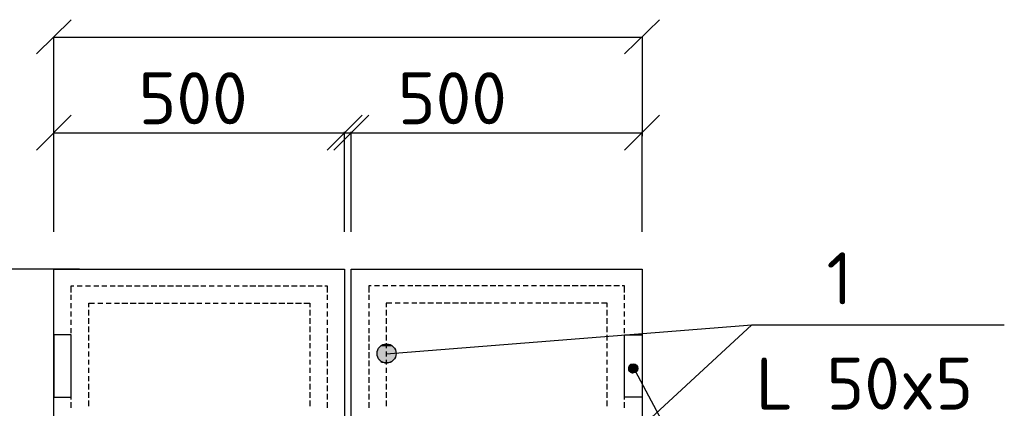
# Model space of a CAD drawing. Header units: millimetres. Extents: x -2765404 to 11272, y -239948 to 1313256.
# Tile 24 of 85: x -100112 to -94432, y -196580 to -194339. Entities that reach past the tile are written whole.
import ezdxf

# ---------------------------------------------------------------- set-up
doc = ezdxf.new("R2010")
doc.units = ezdxf.units.MM
doc.layers.add('PDF _.', color=7, linetype='Continuous', true_color=0x259400)
for name, color, linetype in [('PDF _0', 7, 'Continuous'), ('PDF _SHTAMP', 7, 'Continuous'), ('PDF _Текст', 7, 'Continuous')]:
    doc.layers.add(name, color=color, linetype=linetype)
doc.styles.add('PDF ISOCPEUR', font='isocpeur.ttf')

msp = doc.modelspace()

# ---------------------------------------------------------------- linework, layer by layer
at = {"layer": 'PDF _.', "color": 7, "transparency": 33554559}
for points in [[(-98050.8, -196246.6), (-97940.6, -196256.2), (-98055.6, -196256.2)], [(-97940.6, -196256.2), (-98055.6, -196256.2), (-97940.6, -196265.8)], [(-98055.6, -196256.2), (-97940.6, -196265.8), (-98055.6, -196265.8)], [(-98046.1, -196237), (-97945.4, -196246.6), (-98050.8, -196246.6)], [(-97945.4, -196246.6), (-98050.8, -196246.6), (-97940.6, -196256.2)], [(-98041.3, -196227.4), (-97950.2, -196237), (-98046.1, -196237)], [(-97950.2, -196237), (-98046.1, -196237), (-97945.4, -196246.6)], [(-98031.7, -196222.7), (-97955, -196227.4), (-98041.3, -196227.4)], [(-97955, -196227.4), (-98041.3, -196227.4), (-97950.2, -196237)], [(-98022.1, -196213.1), (-97964.6, -196222.7), (-98031.7, -196222.7)], [(-97964.6, -196222.7), (-98031.7, -196222.7), (-97955, -196227.4)], [(-98012.5, -196213.1), (-97974.2, -196213.1), (-98022.1, -196213.1)], [(-97974.2, -196213.1), (-98022.1, -196213.1), (-97964.6, -196222.7)], [(-98002.9, -196208.3), (-97983.7, -196213.1), (-98012.5, -196213.1)], [(-97983.7, -196213.1), (-98012.5, -196213.1), (-97974.2, -196213.1)], [(-97993.3, -196208.3), (-98002.9, -196208.3), (-97983.7, -196213.1)], [(-97940.6, -196265.8), (-98055.6, -196265.8), (-97940.6, -196275.4)], [(-98055.6, -196265.8), (-97940.6, -196275.4), (-98055.6, -196275.4)], [(-97940.6, -196275.4), (-98055.6, -196275.4), (-97945.4, -196285)], [(-98055.6, -196275.4), (-97945.4, -196285), (-98050.8, -196285)], [(-97945.4, -196285), (-98050.8, -196285), (-97950.2, -196294.6)], [(-98050.8, -196285), (-97950.2, -196294.6), (-98046.1, -196294.6)], [(-97950.2, -196294.6), (-98046.1, -196294.6), (-97955, -196304.1)], [(-98046.1, -196294.6), (-97955, -196304.1), (-98041.3, -196304.1)], [(-97955, -196304.1), (-98041.3, -196304.1), (-97964.6, -196313.7)], [(-98041.3, -196304.1), (-97964.6, -196313.7), (-98031.7, -196313.7)], [(-97964.6, -196313.7), (-98031.7, -196313.7), (-97974.2, -196318.5)], [(-98031.7, -196313.7), (-97974.2, -196318.5), (-98022.1, -196318.5)], [(-97974.2, -196318.5), (-98022.1, -196318.5), (-97983.7, -196318.5)], [(-98022.1, -196318.5), (-97983.7, -196318.5), (-98012.5, -196318.5)], [(-97983.7, -196318.5), (-98012.5, -196318.5), (-97993.3, -196323.3)], [(-98012.5, -196318.5), (-97993.3, -196323.3), (-98002.9, -196323.3)], [(-96598.4, -196337.7), (-96550.5, -196342.5), (-96603.2, -196342.5)], [(-96550.5, -196342.5), (-96603.2, -196342.5), (-96545.7, -196347.3)], [(-96603.2, -196342.5), (-96545.7, -196347.3), (-96603.2, -196347.3)], [(-96545.7, -196347.3), (-96603.2, -196347.3), (-96545.7, -196352.1)], [(-96603.2, -196347.3), (-96545.7, -196352.1), (-96603.2, -196352.1)], [(-96545.7, -196352.1), (-96603.2, -196352.1), (-96545.7, -196356.9)], [(-96603.2, -196352.1), (-96545.7, -196356.9), (-96603.2, -196356.9)], [(-96545.7, -196356.9), (-96603.2, -196356.9), (-96550.5, -196361.7)], [(-96603.2, -196356.9), (-96550.5, -196361.7), (-96603.2, -196361.7)], [(-96550.5, -196361.7), (-96603.2, -196361.7), (-96550.5, -196366.5)], [(-96603.2, -196361.7), (-96550.5, -196366.5), (-96598.4, -196366.5)], [(-96593.6, -196328.1), (-96555.3, -196332.9), (-96598.4, -196332.9)], [(-96555.3, -196332.9), (-96598.4, -196332.9), (-96550.5, -196337.7)], [(-96598.4, -196332.9), (-96550.5, -196337.7), (-96598.4, -196337.7)], [(-96550.5, -196337.7), (-96598.4, -196337.7), (-96550.5, -196342.5)], [(-96550.5, -196366.5), (-96598.4, -196366.5), (-96555.3, -196371.3)], [(-96598.4, -196366.5), (-96555.3, -196371.3), (-96598.4, -196371.3)], [(-96555.3, -196371.3), (-96598.4, -196371.3), (-96560.1, -196371.3)], [(-96598.4, -196371.3), (-96560.1, -196371.3), (-96593.6, -196371.3)], [(-96588.9, -196323.3), (-96560.1, -196328.1), (-96593.6, -196328.1)], [(-96560.1, -196328.1), (-96593.6, -196328.1), (-96555.3, -196332.9)], [(-96560.1, -196371.3), (-96593.6, -196371.3), (-96564.9, -196376)], [(-96593.6, -196371.3), (-96564.9, -196376), (-96588.9, -196376)], [(-96584.1, -196323.3), (-96564.9, -196323.3), (-96588.9, -196323.3)], [(-96564.9, -196323.3), (-96588.9, -196323.3), (-96560.1, -196328.1)], [(-96579.3, -196323.3), (-96569.7, -196323.3), (-96584.1, -196323.3)], [(-96569.7, -196323.3), (-96584.1, -196323.3), (-96564.9, -196323.3)], [(-96574.5, -196323.3), (-96579.3, -196323.3), (-96569.7, -196323.3)], [(-96564.9, -196376), (-96588.9, -196376), (-96569.7, -196376)], [(-96588.9, -196376), (-96569.7, -196376), (-96584.1, -196376)], [(-96569.7, -196376), (-96584.1, -196376), (-96574.5, -196380.8)], [(-96584.1, -196376), (-96574.5, -196380.8), (-96579.3, -196380.8)]]:
    msp.add_solid(points, dxfattribs=at)
at = {"layer": 'PDF _0', "lineweight": 25}
for points in [[(-99814.8, -195911.1), (-99814.8, -195872.7), (-99800.4, -195872.7)], [(-99781.3, -195872.7), (-99752.5, -195872.7)], [(-99733.3, -195872.7), (-99704.6, -195872.7)], [(-99685.4, -195872.7), (-99656.6, -195872.7)], [(-99637.5, -195872.7), (-99608.7, -195872.7)], [(-99589.5, -195872.7), (-99560.8, -195872.7)], [(-99546.4, -195872.7), (-99512.8, -195872.7)], [(-99498.5, -195872.7), (-99464.9, -195872.7)], [(-99450.5, -195872.7), (-99417, -195872.7)], [(-99402.6, -195872.7), (-99369, -195872.7)], [(-99354.7, -195872.7), (-99321.1, -195872.7)], [(-99306.7, -195872.7), (-99273.2, -195872.7)], [(-99258.8, -195872.7), (-99225.2, -195872.7)], [(-99210.9, -195872.7), (-99177.3, -195872.7)], [(-99162.9, -195872.7), (-99129.4, -195872.7)], [(-99115, -195872.7), (-99081.4, -195872.7)], [(-99067.1, -195872.7), (-99038.3, -195872.7)], [(-99019.1, -195872.7), (-98990.4, -195872.7)], [(-98971.2, -195872.7), (-98942.4, -195872.7)], [(-98923.3, -195872.7), (-98894.5, -195872.7)], [(-98875.3, -195872.7), (-98846.6, -195872.7)], [(-98827.4, -195872.7), (-98798.6, -195872.7)], [(-98784.2, -195872.7), (-98750.7, -195872.7)], [(-98736.3, -195872.7), (-98702.8, -195872.7)], [(-98688.4, -195872.7), (-98654.8, -195872.7)], [(-98640.4, -195872.7), (-98606.9, -195872.7)], [(-98592.5, -195872.7), (-98559, -195872.7)], [(-98544.6, -195872.7), (-98511, -195872.7)], [(-98496.6, -195872.7), (-98463.1, -195872.7)], [(-98448.7, -195872.7), (-98415.1, -195872.7)], [(-98400.8, -195872.7), (-98367.2, -195872.7)], [(-98352.8, -195872.7), (-98338.5, -195872.7), (-98338.5, -195911.1)], [(-98084.4, -195872.7), (-98098.8, -195872.7), (-98098.8, -195911.1)], [(-98036.5, -195872.7), (-98065.2, -195872.7)], [(-97988.5, -195872.7), (-98017.3, -195872.7)], [(-97940.6, -195872.7), (-97969.4, -195872.7)], [(-97892.7, -195872.7), (-97921.4, -195872.7)], [(-97844.7, -195872.7), (-97873.5, -195872.7)], [(-97796.8, -195872.7), (-97830.3, -195872.7)], [(-97748.9, -195872.7), (-97782.4, -195872.7)], [(-97700.9, -195872.7), (-97734.5, -195872.7)], [(-97653, -195872.7), (-97686.5, -195872.7)], [(-97605.1, -195872.7), (-97638.6, -195872.7)], [(-97557.1, -195872.7), (-97590.7, -195872.7)], [(-97509.2, -195872.7), (-97542.7, -195872.7)], [(-97461.3, -195872.7), (-97494.8, -195872.7)], [(-97413.3, -195872.7), (-97446.9, -195872.7)], [(-97365.4, -195872.7), (-97398.9, -195872.7)], [(-97322.2, -195872.7), (-97351, -195872.7)], [(-97274.3, -195872.7), (-97303.1, -195872.7)], [(-97226.4, -195872.7), (-97255.1, -195872.7)], [(-97178.4, -195872.7), (-97207.2, -195872.7)], [(-97130.5, -195872.7), (-97159.3, -195872.7)], [(-97082.6, -195872.7), (-97111.3, -195872.7)], [(-97034.6, -195872.7), (-97068.2, -195872.7)], [(-96986.7, -195872.7), (-97020.3, -195872.7)], [(-96938.8, -195872.7), (-96972.3, -195872.7)], [(-96890.8, -195872.7), (-96924.4, -195872.7)], [(-96842.9, -195872.7), (-96876.5, -195872.7)], [(-96795, -195872.7), (-96828.5, -195872.7)], [(-96747, -195872.7), (-96780.6, -195872.7)], [(-96699.1, -195872.7), (-96732.7, -195872.7)], [(-96651.2, -195872.7), (-96684.7, -195872.7)], [(-96622.4, -195911.1), (-96622.4, -195872.7), (-96636.8, -195872.7)], [(-99814.8, -195954.2), (-99814.8, -195925.5)], [(-99814.8, -196002.2), (-99814.8, -195973.4)], [(-99714.2, -195997.4), (-99714.2, -195973.4), (-99680.6, -195973.4)], [(-99661.4, -195973.4), (-99632.7, -195973.4)], [(-99613.5, -195973.4), (-99584.7, -195973.4)], [(-99565.6, -195973.4), (-99536.8, -195973.4)], [(-99522.4, -195973.4), (-99488.9, -195973.4)], [(-99474.5, -195973.4), (-99440.9, -195973.4)], [(-99426.6, -195973.4), (-99393, -195973.4)], [(-99378.6, -195973.4), (-99345.1, -195973.4)], [(-99330.7, -195973.4), (-99297.1, -195973.4)], [(-99282.8, -195973.4), (-99249.2, -195973.4)], [(-99234.8, -195973.4), (-99201.3, -195973.4)], [(-99186.9, -195973.4), (-99153.3, -195973.4)], [(-99139, -195973.4), (-99105.4, -195973.4)], [(-99091, -195973.4), (-99062.3, -195973.4)], [(-99043.1, -195973.4), (-99014.3, -195973.4)], [(-98995.2, -195973.4), (-98966.4, -195973.4)], [(-98947.2, -195973.4), (-98918.5, -195973.4)], [(-98899.3, -195973.4), (-98870.5, -195973.4)], [(-98851.3, -195973.4), (-98822.6, -195973.4)], [(-98808.2, -195973.4), (-98774.7, -195973.4)], [(-98760.3, -195973.4), (-98726.7, -195973.4)], [(-98712.3, -195973.4), (-98678.8, -195973.4)], [(-98664.4, -195973.4), (-98630.9, -195973.4)], [(-98616.5, -195973.4), (-98582.9, -195973.4)], [(-98568.5, -195973.4), (-98535, -195973.4)], [(-98520.6, -195973.4), (-98487, -195973.4)], [(-98472.7, -195973.4), (-98439.1, -195973.4), (-98439.1, -195997.4)], [(-98338.5, -195925.5), (-98338.5, -195954.2)], [(-98338.5, -195973.4), (-98338.5, -196002.2)], [(-98098.8, -195925.5), (-98098.8, -195954.2)], [(-98098.8, -195973.4), (-98098.8, -196002.2)], [(-97964.6, -195973.4), (-97998.1, -195973.4), (-97998.1, -195997.4)], [(-97916.6, -195973.4), (-97945.4, -195973.4)], [(-97868.7, -195973.4), (-97897.5, -195973.4)], [(-97820.8, -195973.4), (-97849.5, -195973.4)], [(-97772.8, -195973.4), (-97806.4, -195973.4)], [(-97724.9, -195973.4), (-97758.4, -195973.4)], [(-97677, -195973.4), (-97710.5, -195973.4)], [(-97629, -195973.4), (-97662.6, -195973.4)], [(-97581.1, -195973.4), (-97614.6, -195973.4)], [(-97533.2, -195973.4), (-97566.7, -195973.4)], [(-97485.2, -195973.4), (-97518.8, -195973.4)], [(-97437.3, -195973.4), (-97470.8, -195973.4)], [(-97389.4, -195973.4), (-97422.9, -195973.4)], [(-97346.2, -195973.4), (-97375, -195973.4)], [(-97298.3, -195973.4), (-97327, -195973.4)], [(-97250.3, -195973.4), (-97279.1, -195973.4)], [(-97202.4, -195973.4), (-97231.2, -195973.4)], [(-97154.5, -195973.4), (-97183.2, -195973.4)], [(-97106.5, -195973.4), (-97135.3, -195973.4)], [(-97058.6, -195973.4), (-97092.2, -195973.4)], [(-97010.7, -195973.4), (-97044.2, -195973.4)], [(-96962.7, -195973.4), (-96996.3, -195973.4)], [(-96914.8, -195973.4), (-96948.4, -195973.4)], [(-96866.9, -195973.4), (-96900.4, -195973.4)], [(-96818.9, -195973.4), (-96852.5, -195973.4)], [(-96771, -195973.4), (-96804.6, -195973.4)], [(-96723.1, -195997.4), (-96723.1, -195973.4), (-96756.6, -195973.4)], [(-96622.4, -195954.2), (-96622.4, -195925.5)], [(-96622.4, -196002.2), (-96622.4, -195973.4)], [(-99814.8, -196050.1), (-99814.8, -196021.3)], [(-99714.2, -196045.3), (-99714.2, -196011.7)], [(-98439.1, -196011.7), (-98439.1, -196045.3)], [(-98338.5, -196021.3), (-98338.5, -196050.1)], [(-98098.8, -196021.3), (-98098.8, -196050.1)], [(-97998.1, -196011.7), (-97998.1, -196045.3)], [(-96723.1, -196045.3), (-96723.1, -196011.7)], [(-96622.4, -196050.1), (-96622.4, -196021.3)], [(-99814.8, -196098), (-99814.8, -196069.3)], [(-99714.2, -196093.2), (-99714.2, -196059.7)], [(-98439.1, -196059.7), (-98439.1, -196093.2)], [(-98338.5, -196069.3), (-98338.5, -196098)], [(-98098.8, -196069.3), (-98098.8, -196098)], [(-97998.1, -196059.7), (-97998.1, -196093.2)], [(-96723.1, -196093.2), (-96723.1, -196059.7)], [(-96622.4, -196098), (-96622.4, -196069.3)], [(-99814.8, -196146), (-99814.8, -196117.2)], [(-99714.2, -196141.2), (-99714.2, -196107.6)], [(-98439.1, -196107.6), (-98439.1, -196141.2)], [(-98338.5, -196117.2), (-98338.5, -196146)], [(-98098.8, -196117.2), (-98098.8, -196146)], [(-97998.1, -196107.6), (-97998.1, -196141.2)], [(-96723.1, -196141.2), (-96723.1, -196107.6)], [(-96622.4, -196146), (-96622.4, -196117.2)], [(-99814.8, -196193.9), (-99814.8, -196160.3)], [(-99714.2, -196189.1), (-99714.2, -196155.5)], [(-99714.2, -196232.2), (-99714.2, -196203.5)], [(-98439.1, -196155.5), (-98439.1, -196189.1)], [(-98439.1, -196203.5), (-98439.1, -196232.2)], [(-98338.5, -196160.3), (-98338.5, -196193.9)], [(-98098.8, -196160.3), (-98098.8, -196193.9)], [(-97998.1, -196155.5), (-97998.1, -196189.1)], [(-97998.1, -196203.5), (-97998.1, -196232.2)], [(-96723.1, -196189.1), (-96723.1, -196155.5)], [(-96723.1, -196232.2), (-96723.1, -196203.5)], [(-96622.4, -196193.9), (-96622.4, -196160.3)], [(-99814.8, -196241.8), (-99814.8, -196208.3)], [(-99814.8, -196289.8), (-99814.8, -196256.2)], [(-99714.2, -196280.2), (-99714.2, -196251.4)], [(-98439.1, -196251.4), (-98439.1, -196280.2)], [(-98338.5, -196208.3), (-98338.5, -196241.8)], [(-98338.5, -196256.2), (-98338.5, -196289.8)], [(-98098.8, -196208.3), (-98098.8, -196241.8)], [(-98098.8, -196256.2), (-98098.8, -196289.8)], [(-97998.1, -196251.4), (-97998.1, -196280.2)], [(-96723.1, -196280.2), (-96723.1, -196251.4)], [(-96622.4, -196241.8), (-96622.4, -196208.3)], [(-96622.4, -196289.8), (-96622.4, -196256.2)], [(-99814.8, -196337.7), (-99814.8, -196304.1)], [(-99714.2, -196328.1), (-99714.2, -196299.4)], [(-98439.1, -196299.4), (-98439.1, -196328.1)], [(-98338.5, -196304.1), (-98338.5, -196337.7)], [(-98098.8, -196304.1), (-98098.8, -196337.7)], [(-97998.1, -196299.4), (-97998.1, -196328.1)], [(-96723.1, -196328.1), (-96723.1, -196299.4)], [(-96622.4, -196337.7), (-96622.4, -196304.1)], [(-99814.8, -196385.6), (-99814.8, -196352.1)], [(-99714.2, -196376), (-99714.2, -196347.3)], [(-98439.1, -196347.3), (-98439.1, -196376)], [(-98338.5, -196352.1), (-98338.5, -196385.6)], [(-98098.8, -196352.1), (-98098.8, -196385.6)], [(-97998.1, -196347.3), (-97998.1, -196376)], [(-96723.1, -196376), (-96723.1, -196347.3)], [(-96622.4, -196385.6), (-96622.4, -196352.1)], [(-99814.8, -196433.6), (-99814.8, -196400)], [(-99714.2, -196424), (-99714.2, -196395.2)], [(-98439.1, -196395.2), (-98439.1, -196424)], [(-98338.5, -196400), (-98338.5, -196433.6)], [(-98098.8, -196400), (-98098.8, -196433.6)], [(-97998.1, -196395.2), (-97998.1, -196424)], [(-96723.1, -196424), (-96723.1, -196395.2)], [(-96622.4, -196433.6), (-96622.4, -196400)], [(-99814.8, -196481.5), (-99814.8, -196447.9)], [(-99714.2, -196471.9), (-99714.2, -196438.4)], [(-99714.2, -196519.8), (-99714.2, -196486.3)], [(-98439.1, -196438.4), (-98439.1, -196471.9)], [(-98439.1, -196486.3), (-98439.1, -196519.8)], [(-98338.5, -196447.9), (-98338.5, -196481.5)], [(-98098.8, -196447.9), (-98098.8, -196481.5)], [(-97998.1, -196438.4), (-97998.1, -196471.9)], [(-97998.1, -196486.3), (-97998.1, -196519.8)], [(-96723.1, -196471.9), (-96723.1, -196438.4)], [(-96723.1, -196519.8), (-96723.1, -196486.3)], [(-96622.4, -196481.5), (-96622.4, -196447.9)], [(-99814.8, -196529.4), (-99814.8, -196495.9)], [(-99814.8, -196577.4), (-99814.8, -196543.8)], [(-99714.2, -196567.8), (-99714.2, -196534.2)], [(-98439.1, -196534.2), (-98439.1, -196567.8)], [(-98338.5, -196495.9), (-98338.5, -196529.4)], [(-98338.5, -196543.8), (-98338.5, -196577.4)], [(-98098.8, -196495.9), (-98098.8, -196529.4)], [(-98098.8, -196543.8), (-98098.8, -196577.4)], [(-97998.1, -196534.2), (-97998.1, -196567.8)], [(-96723.1, -196567.8), (-96723.1, -196534.2)], [(-96622.4, -196529.4), (-96622.4, -196495.9)], [(-96622.4, -196577.4), (-96622.4, -196543.8)]]:
    msp.add_lwpolyline(points, dxfattribs=at)
for centre, radius in [((-97995.7, -196263.4), 55.1), ((-96572.1, -196349.7), 26.4)]:
    msp.add_circle(centre, radius, dxfattribs=at)
at = {"layer": 'PDF _SHTAMP', "lineweight": 25}
for points in [[(-99814.8, -194338.8), (-100016.2, -194535.4)], [(-96622.4, -194535.4), (-96421.1, -194338.8)], [(-99915.5, -195009.9), (-99915.5, -194439.5), (-96521.7, -194439.5), (-96521.7, -195009.9)], [(-99814.8, -194890.1), (-100016.2, -195091.4)], [(-98137.1, -194890.1), (-98338.5, -195091.4)], [(-98098.8, -194890.1), (-98300.1, -195091.4)], [(-96421.1, -194890.1), (-96622.4, -195091.4)], [(-99915.5, -195561.2), (-99915.5, -194986)], [(-99915.5, -194990.7), (-96521.7, -194990.7)], [(-98237.8, -195561.2), (-98237.8, -194986)], [(-98199.4, -195561.2), (-98199.4, -194986)], [(-96521.7, -195561.2), (-96521.7, -194986)], [(-99766.9, -195776.9), (-100385.2, -195776.9), (-100385.2, -198868.6), (-99766.9, -198868.6)], [(-97998.1, -196265.8), (-95889, -196098), (-94431.8, -196098)], [(-97226.4, -197334.7), (-95889, -196098)], [(-96574.5, -198331.8), (-95889, -197622.3), (-96574.5, -196337.7)]]:
    msp.add_lwpolyline(points, dxfattribs=at)
at = {"layer": 'PDF _SHTAMP', "lineweight": 30}
for points in [[(-98237.8, -198868.6), (-99915.5, -198868.6), (-99915.5, -195776.9), (-98237.8, -195776.9)], [(-98199.4, -198868.6), (-98199.4, -195776.9), (-96521.7, -195776.9), (-96521.7, -198868.6)], [(-99814.8, -196155.5), (-99915.5, -196155.5), (-99915.5, -196515.1), (-99814.8, -196515.1)], [(-96622.4, -196155.5), (-96521.7, -196155.5), (-96521.7, -196515.1), (-96622.4, -196515.1)]]:
    msp.add_lwpolyline(points, close=True, dxfattribs=at)

# ---------------------------------------------------------------- texts
at = {"layer": 'PDF _Текст', "attachment_point": 7, "style": 'PDF ISOCPEUR'}
for s, insert, char_height in [('500', (-99426.6, -194941.8), 299.99), ('500', (-97931, -194941.8), 299.99), ('1', (-95457.6, -195980.5), 300), ('L 50x5', (-95865, -196587.2), 299.99)]:
    msp.add_mtext(s, dxfattribs=dict(at, insert=insert, char_height=char_height))

doc.saveas('drawing.dxf')
